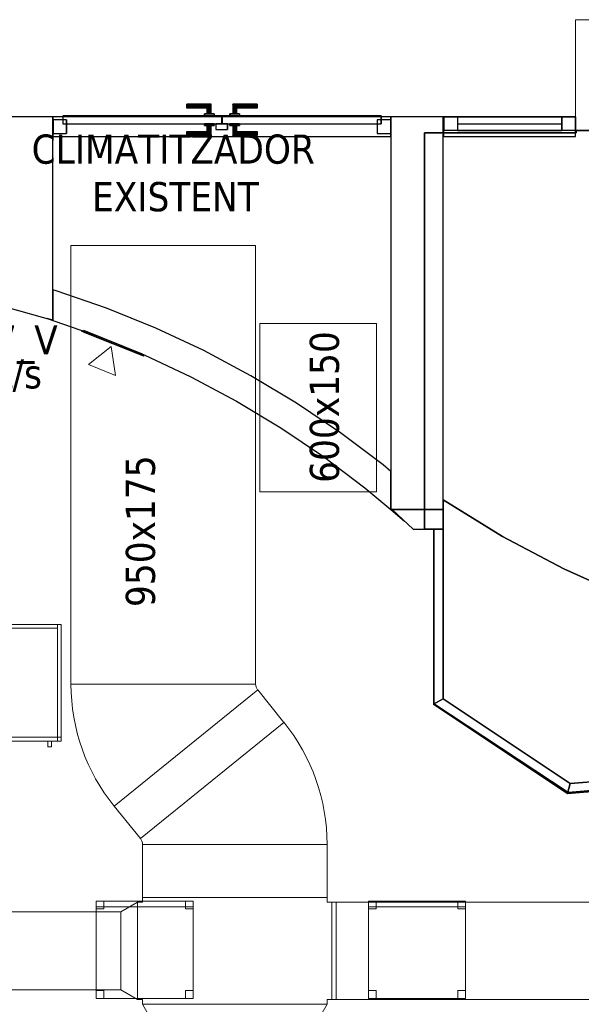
# Model space of a CAD drawing. Header units: metres. Extents: x 397.7 to 427.5, y 12.6 to 28.4.
# Tile 23 of 124: x 407.6 to 410.5, y 19.7 to 24.7. Entities that reach past the tile are written whole.
import ezdxf

# ---------------------------------------------------------------- set-up
doc = ezdxf.new("R2010")
doc.units = ezdxf.units.M
doc.layers.add('01_CARPINTERIA', color=5, linetype='Continuous', lineweight=25, true_color=0x0000ff)
doc.layers.add('01_SUELOS', color=7, linetype='Continuous', lineweight=25, true_color=0x007f00)
for name, color, linetype, lineweight in [('02_MOBILIARIO', 7, 'Continuous', 18), ('A-COLS-____-MCUT', 7, 'Continuous', 18), ('A-COLS-____-OTLN', 7, 'Continuous', 18), ('A-DETL-____-MBND', 7, 'Continuous', 18), ('A-GENM-____-OTLN', 7, 'Continuous', 18), ('A-WALL-____-MCUT', 7, 'Continuous', 25), ('A-WALL-____-OTLN', 7, 'Continuous', 25), ('G-____-____-TEXT', 7, 'Continuous', 30), ('M-HVAC-CDFF-IDEN', 7, 'Continuous', 30), ('M-HVAC-DUCT-IDEN', 7, 'Continuous', 30), ('M-HVAC-DUCT-OTLN', 7, 'Continuous', 18)]:
    doc.layers.add(name, color=color, linetype=linetype, lineweight=lineweight)
doc.styles.add('Tahoma_2', font='tahoma.ttf', dxfattribs={"height": 0.15})

# ---------------------------------------------------------------- blocks, each defined once
blk = doc.blocks.new('Family - Armai 60x60x60_P5-151257-08_CLI_AIRE_P5')
at = {"layer": 'A-DETL-____-MBND', "color": 253, "true_color": 0xaaaaaa}
for p, q in [((0, 0.03), (0, 0.63)), ((0, 0.63), (0, 0.03)), ((0, 0.63), (0.6, 0.63)), ((0.6, 0.63), (0, 0.63)), ((0, 0.03), (0, 0.63)), ((0, 0.63), (0, 0.03)), ((0, 0.63), (0.6, 0.63)), ((0.6, 0.63), (0, 0.63)), ((0, 0.03), (0, 0.63)), ((0, 0.63), (0.02, 0.63)), ((0, 0.63), (0.02, 0.63)), ((0, 0.63), (0, 0.03)), ((0.02, 0.63), (0.02, 0.03)), ((0.02, 0.03), (0.02, 0.63)), ((0.02, 0.61), (0.02, 0.63)), ((0.02, 0.63), (0.02, 0.61)), ((0.02, 0.63), (0.58, 0.63)), ((0.58, 0.63), (0.02, 0.63)), ((0.58, 0.61), (0.02, 0.61)), ((0.02, 0.61), (0.58, 0.61)), ((0.58, 0.03), (0.58, 0.63)), ((0.58, 0.63), (0.6, 0.63)), ((0.58, 0.63), (0.6, 0.63)), ((0.58, 0.63), (0.58, 0.03)), ((0.58, 0.63), (0.58, 0.61)), ((0.58, 0.63), (0.58, 0.61)), ((0.6, 0.63), (0.6, 0.03)), ((0.6, 0.03), (0.6, 0.63)), ((0.6, 0.63), (0.6, 0.03)), ((0.6, 0.03), (0.6, 0.63)), ((0.6, 0.63), (0.6, 0.03)), ((0.6, 0.03), (0.6, 0.63)), ((0.6, 0.03), (0, 0.03)), ((0, 0.03), (0.6, 0.03)), ((0.6, 0.03), (0, 0.03)), ((0, 0.03), (0.6, 0.03)), ((0.02, 0.03), (0, 0.03)), ((0, 0.03), (0.02, 0.03)), ((0.02, 0.03), (0.02, 0.05)), ((0.02, 0.05), (0.02, 0.03)), ((0.02, 0.05), (0.58, 0.05)), ((0.58, 0.05), (0.02, 0.05)), ((0.58, 0.03), (0.02, 0.03)), ((0.02, 0.03), (0.58, 0.03)), ((0.53, 0), (0.53, 0.03)), ((0.53, 0.03), (0.53, 0)), ((0.53, 0.03), (0.55, 0.03)), ((0.55, 0.03), (0.53, 0.03)), ((0.55, 0), (0.53, 0)), ((0.53, 0), (0.55, 0)), ((0.55, 0.03), (0.55, 0)), ((0.55, 0.03), (0.55, 0)), ((0.58, 0.05), (0.58, 0.03)), ((0.58, 0.05), (0.58, 0.03)), ((0.58, 0.03), (0.58, 0.05)), ((0.58, 0.05), (0.6, 0.05)), ((0.58, 0.03), (0.58, 0.05)), ((0.6, 0.05), (0.58, 0.05)), ((0.6, 0.03), (0.58, 0.03)), ((0.58, 0.03), (0.6, 0.03)), ((0.6, 0.03), (0.58, 0.03)), ((0.58, 0.03), (0.6, 0.03)), ((0.6, 0.05), (0.6, 0.03)), ((0.6, 0.03), (0.6, 0.05))]:
    blk.add_line(p, q, dxfattribs=at)
blk = doc.blocks.new('Family - Mampara P5-151307-08_CLI_AIRE_P5')
at = {"layer": 'A-WALL-____-MCUT', "color": 253, "true_color": 0xaaaaaa}
for p, q in [((0.0175, 0.05), (0, 0)), ((0, 0), (0.82, 0)), ((0.8211, 0.05), (0.0175, 0.05)), ((0.82, 0), (0.8211, 0.0002)), ((0.8211, 0.0002), (0.8211, 0.05))]:
    blk.add_line(p, q, dxfattribs=at)
at = {"layer": 'A-WALL-____-OTLN', "color": 253, "true_color": 0xaaaaaa}
for p, q in [((0.0175, 0.05), (0, 0)), ((0, 0), (0.82, 0)), ((0.8211, 0.05), (0.0175, 0.05)), ((0.82, 0), (0.8211, 0.0002)), ((0.8211, 0.0002), (0.8211, 0.05))]:
    blk.add_line(p, q, dxfattribs=at)
at = {"layer": 'A-WALL-____-OTLN', "color": 253, "lineweight": 18, "true_color": 0xaaaaaa}
blk.add_line((0, 0), (0.82, 0), dxfattribs=at)
blk = doc.blocks.new('Family - Evans P5-151321-08_CLI_AIRE_P5')
at = {"layer": 'A-WALL-____-MCUT', "color": 253, "true_color": 0xaaaaaa}
for p, q in [((1.5748, 4.9869), (1.5573, 4.9919)), ((1.5573, 4.9919), (1.5573, 4.8358)), ((1.8336, 4.8976), (1.5748, 4.9869)), ((2.0874, 4.7949), (1.8336, 4.8976)), ((1.5573, 4.8358), (1.5296, 4.8438)), ((1.5296, 4.8438), (1.781, 4.7571)), ((2.3355, 4.6791), (2.0874, 4.7949)), ((1.781, 4.7571), (2.0275, 4.6574)), ((2.5772, 4.5505), (2.3355, 4.6791)), ((2.0275, 4.6574), (2.2685, 4.5449)), ((2.2685, 4.5449), (2.5032, 4.4199)), ((2.8118, 4.4094), (2.5772, 4.5505)), ((2.5032, 4.4199), (2.7311, 4.2828)), ((3.0387, 4.2562), (2.8118, 4.4094)), ((2.7311, 4.2828), (2.9515, 4.134)), ((3.2573, 4.0913), (3.0387, 4.2562)), ((2.9515, 4.134), (3.1638, 3.9739)), ((3.2973, 4.0577), (3.2573, 4.0913)), ((3.2973, 3.8618), (3.2973, 4.0577)), ((3.1638, 3.9739), (3.2973, 3.8618)), ((3.2978, 3.8614), (3.3675, 3.8029)), ((3.3047, 3.8614), (3.2978, 3.8614)), ((3.3675, 3.8029), (3.3047, 3.8614))]:
    blk.add_line(p, q, dxfattribs=at)
at = {"layer": 'A-WALL-____-OTLN', "color": 253, "true_color": 0xaaaaaa}
for p, q in [((1.5573, 4.9919), (1.5573, 4.8358)), ((1.5748, 4.9869), (1.5573, 4.9919)), ((1.8336, 4.8976), (1.5748, 4.9869)), ((2.0874, 4.7949), (1.8336, 4.8976)), ((1.5296, 4.8438), (1.781, 4.7571)), ((1.5573, 4.8358), (1.5296, 4.8438)), ((2.3355, 4.6791), (2.0874, 4.7949)), ((1.781, 4.7571), (2.0275, 4.6574)), ((2.5772, 4.5505), (2.3355, 4.6791)), ((2.0275, 4.6574), (2.2685, 4.5449)), ((2.2685, 4.5449), (2.5032, 4.4199)), ((2.8118, 4.4094), (2.5772, 4.5505)), ((2.5032, 4.4199), (2.7311, 4.2828)), ((3.0387, 4.2562), (2.8118, 4.4094)), ((2.7311, 4.2828), (2.9515, 4.134)), ((3.2573, 4.0913), (3.0387, 4.2562)), ((2.9515, 4.134), (3.1638, 3.9739)), ((3.2973, 4.0577), (3.2573, 4.0913)), ((3.2973, 3.8618), (3.2973, 4.0577)), ((3.1638, 3.9739), (3.2973, 3.8618)), ((3.2978, 3.8614), (3.3675, 3.8029)), ((3.3047, 3.8614), (3.2978, 3.8614)), ((3.3675, 3.8029), (3.3047, 3.8614))]:
    blk.add_line(p, q, dxfattribs=at)
blk = doc.blocks.new('Family - Evans P5-151358-08_CLI_AIRE_P5')
at = {"layer": 'A-WALL-____-MCUT', "color": 253, "true_color": 0xaaaaaa}
for p, q in [((0.0661, 0.23), (0, 0)), ((1.0454, 0.23), (0.0661, 0.23)), ((1.0454, 0), (1.0454, 0.23)), ((0, 0), (1.0454, 0))]:
    blk.add_line(p, q, dxfattribs=at)
at = {"layer": 'A-WALL-____-OTLN', "color": 253, "true_color": 0xaaaaaa}
for p, q in [((0.0661, 0.23), (0, 0)), ((1.0454, 0.23), (0.0661, 0.23)), ((1.0454, 0), (1.0454, 0.23)), ((0, 0), (1.0454, 0))]:
    blk.add_line(p, q, dxfattribs=at)
at = {"layer": 'A-WALL-____-OTLN', "color": 253, "lineweight": 18, "true_color": 0xaaaaaa}
blk.add_line((0, 0), (1.0454, 0), dxfattribs=at)
blk = doc.blocks.new('Family - Cadira d_Oficina_P5-151438-08_CLI_AIRE_P5')
at = {"layer": 'A-DETL-____-MBND', "color": 253, "true_color": 0xaaaaaa}
for p, q in [((0, 0), (0, 0.5)), ((0, 0.5), (0.5, 0.5)), ((0.5, 0.5), (0, 0.5)), ((0, 0.5), (0, 0)), ((0, 0.47), (0, 0.5)), ((0, 0.5), (0.5, 0.5)), ((0, 0.5), (0, 0.47)), ((0.5, 0.5), (0, 0.5)), ((0, 0.46), (0, 0.5)), ((0, 0.5), (0.04, 0.5)), ((0, 0.5), (0, 0.46)), ((0.04, 0.5), (0, 0.5)), ((0.5, 0.47), (0, 0.47)), ((0, 0.47), (0.5, 0.47)), ((0.04, 0.46), (0, 0.46)), ((0, 0.46), (0.04, 0.46)), ((0.04, 0.5), (0.04, 0.46)), ((0.04, 0.46), (0.04, 0.5)), ((0.46, 0.46), (0.46, 0.5)), ((0.46, 0.5), (0.5, 0.5)), ((0.46, 0.5), (0.46, 0.46)), ((0.5, 0.5), (0.46, 0.5)), ((0.5, 0.46), (0.46, 0.46)), ((0.46, 0.46), (0.5, 0.46)), ((0.5, 0.5), (0.5, 0)), ((0.5, 0), (0.5, 0.5)), ((0.5, 0.5), (0.5, 0.47)), ((0.5, 0.47), (0.5, 0.5)), ((0.5, 0.5), (0.5, 0.46)), ((0.5, 0.46), (0.5, 0.5)), ((0, 0), (0, 0.04)), ((0, 0.04), (0.04, 0.04)), ((0, 0.04), (0, 0)), ((0.04, 0.04), (0, 0.04)), ((0.5, 0), (0, 0)), ((0.04, 0), (0, 0)), ((0, 0), (0.04, 0)), ((0.04, 0.04), (0.04, 0)), ((0.04, 0), (0.04, 0.04)), ((0.46, 0), (0.46, 0.04)), ((0.46, 0.04), (0.5, 0.04)), ((0.46, 0.04), (0.46, 0)), ((0.5, 0.04), (0.46, 0.04)), ((0.5, 0), (0.46, 0)), ((0.46, 0), (0.5, 0)), ((0.5, 0.04), (0.5, 0)), ((0.5, 0), (0.5, 0.04)), ((0, 0), (0.5, 0))]:
    blk.add_line(p, q, dxfattribs=at)
blk = doc.blocks.new('Family - Mampara P5-151458-08_CLI_AIRE_P5')
at = {"layer": 'A-WALL-____-MCUT', "color": 253, "true_color": 0xaaaaaa}
for p, q in [((0.0267, 0.05), (0, 0)), ((0, 0), (0.8289, 0)), ((0.8114, 0.05), (0.0267, 0.05)), ((0.8289, 0), (0.8114, 0.05))]:
    blk.add_line(p, q, dxfattribs=at)
at = {"layer": 'A-WALL-____-OTLN', "color": 253, "true_color": 0xaaaaaa}
for p, q in [((0.0267, 0.05), (0, 0)), ((0, 0), (0.8289, 0)), ((0.8114, 0.05), (0.0267, 0.05)), ((0.8289, 0), (0.8114, 0.05))]:
    blk.add_line(p, q, dxfattribs=at)
at = {"layer": 'A-WALL-____-OTLN', "color": 253, "lineweight": 18, "true_color": 0xaaaaaa}
blk.add_line((0, 0), (0.8289, 0), dxfattribs=at)
blk = doc.blocks.new('Family - Evans P5-151513-08_CLI_AIRE_P5')
at = {"layer": 'A-WALL-____-MCUT', "color": 253, "true_color": 0xaaaaaa}
for p, q in [((2.0198, 0.27), (0, 0.27)), ((0, 0.27), (0, 0)), ((2.0198, 0), (2.0198, 0.27)), ((0, 0), (2.0198, 0))]:
    blk.add_line(p, q, dxfattribs=at)
at = {"layer": 'A-WALL-____-OTLN', "color": 253, "true_color": 0xaaaaaa}
for p, q in [((2.0198, 0.27), (0, 0.27)), ((0, 0.27), (0, 0)), ((2.0198, 0), (2.0198, 0.27)), ((0, 0), (2.0198, 0))]:
    blk.add_line(p, q, dxfattribs=at)
at = {"layer": 'A-WALL-____-OTLN', "color": 253, "lineweight": 18, "true_color": 0xaaaaaa}
blk.add_line((0, 0), (2.0198, 0), dxfattribs=at)
blk = doc.blocks.new('Family - Armai 60x60x60_P5-151561-08_CLI_AIRE_P5')
at = {"layer": 'A-DETL-____-MBND', "color": 253, "true_color": 0xaaaaaa}
for p, q in [((0, 0.03), (0, 0.63)), ((0, 0.63), (0, 0.03)), ((0, 0.63), (0.6, 0.63)), ((0.6, 0.63), (0, 0.63)), ((0, 0.03), (0, 0.63)), ((0, 0.63), (0, 0.03)), ((0, 0.63), (0.6, 0.63)), ((0.6, 0.63), (0, 0.63)), ((0, 0.03), (0, 0.63)), ((0, 0.63), (0.02, 0.63)), ((0, 0.63), (0.02, 0.63)), ((0, 0.63), (0, 0.03)), ((0.02, 0.61), (0.02, 0.63)), ((0.02, 0.63), (0.02, 0.61)), ((0.02, 0.63), (0.58, 0.63)), ((0.58, 0.63), (0.02, 0.63)), ((0.02, 0.63), (0.02, 0.03)), ((0.02, 0.03), (0.02, 0.63)), ((0.58, 0.61), (0.02, 0.61)), ((0.02, 0.61), (0.58, 0.61)), ((0.58, 0.63), (0.58, 0.61)), ((0.58, 0.63), (0.58, 0.61)), ((0.58, 0.03), (0.58, 0.63)), ((0.58, 0.63), (0.6, 0.63)), ((0.58, 0.63), (0.6, 0.63)), ((0.58, 0.63), (0.58, 0.03)), ((0.6, 0.63), (0.6, 0.03)), ((0.6, 0.03), (0.6, 0.63)), ((0.6, 0.63), (0.6, 0.03)), ((0.6, 0.03), (0.6, 0.63)), ((0.6, 0.63), (0.6, 0.03)), ((0.6, 0.03), (0.6, 0.63)), ((0.6, 0.03), (0, 0.03)), ((0, 0.03), (0.6, 0.03)), ((0.6, 0.03), (0, 0.03)), ((0, 0.03), (0.6, 0.03)), ((0.02, 0.03), (0, 0.03)), ((0, 0.03), (0.02, 0.03)), ((0.02, 0.03), (0.02, 0.05)), ((0.02, 0.05), (0.02, 0.03)), ((0.02, 0.05), (0.58, 0.05)), ((0.58, 0.05), (0.02, 0.05)), ((0.58, 0.03), (0.02, 0.03)), ((0.02, 0.03), (0.58, 0.03)), ((0.53, 0), (0.53, 0.03)), ((0.53, 0.03), (0.53, 0)), ((0.53, 0.03), (0.55, 0.03)), ((0.55, 0.03), (0.53, 0.03)), ((0.55, 0), (0.53, 0)), ((0.53, 0), (0.55, 0)), ((0.55, 0.03), (0.55, 0)), ((0.55, 0.03), (0.55, 0)), ((0.58, 0.05), (0.58, 0.03)), ((0.58, 0.05), (0.58, 0.03)), ((0.58, 0.03), (0.58, 0.05)), ((0.58, 0.05), (0.6, 0.05)), ((0.58, 0.03), (0.58, 0.05)), ((0.6, 0.05), (0.58, 0.05)), ((0.6, 0.03), (0.58, 0.03)), ((0.58, 0.03), (0.6, 0.03)), ((0.6, 0.03), (0.58, 0.03)), ((0.58, 0.03), (0.6, 0.03)), ((0.6, 0.05), (0.6, 0.03)), ((0.6, 0.03), (0.6, 0.05))]:
    blk.add_line(p, q, dxfattribs=at)
blk = doc.blocks.new('Family - Mampara P5-151577-08_CLI_AIRE_P5')
at = {"layer": 'A-WALL-____-MCUT', "color": 253, "true_color": 0xaaaaaa}
for p, q in [((-0.1071, 0.1), (0, 0)), ((0.1554, 0.1), (-0.1071, 0.1)), ((0.1554, 0), (0.1554, 0.1)), ((0, 0), (0.1554, 0))]:
    blk.add_line(p, q, dxfattribs=at)
at = {"layer": 'A-WALL-____-OTLN', "color": 253, "true_color": 0xaaaaaa}
for p, q in [((-0.1071, 0.1), (0, 0)), ((0.1554, 0.1), (-0.1071, 0.1)), ((0.1554, 0), (0.1554, 0.1)), ((0, 0), (0.1554, 0))]:
    blk.add_line(p, q, dxfattribs=at)
at = {"layer": 'A-WALL-____-OTLN', "color": 253, "lineweight": 18, "true_color": 0xaaaaaa}
blk.add_line((0, 0), (0.1554, 0), dxfattribs=at)
blk = doc.blocks.new('Family - Paviment P5-151582-08_CLI_AIRE_P5')
at = {"layer": '01_SUELOS', "color": 9, "true_color": 0xaad4aa}
for p, q in [((0, 1.4587), (0, 0.4356)), ((0, 0.4356), (0, 1.4587)), ((0.3038, 1.2706), (0, 1.4587)), ((0, 1.4587), (0.3038, 1.2706)), ((0.6198, 1.1037), (0.3038, 1.2706)), ((0.3038, 1.2706), (0.6198, 1.1037)), ((0.9464, 0.9587), (0.6198, 1.1037)), ((0.6198, 1.1037), (0.9464, 0.9587)), ((0, 0.4356), (0.6526, 0)), ((0.6526, 0), (0, 0.4356)), ((0.6526, 0), (1.4467, 0.068)), ((1.4467, 0.068), (0.6526, 0))]:
    blk.add_line(p, q, dxfattribs=at)
blk = doc.blocks.new('Family - LONDR55-XX_ZZ-ARQ-CAA-M3D-Londres55-151625-08_CLI_AIRE_P5')
at = {"layer": '01_CARPINTERIA', "color": 161, "true_color": 0xaaaaff}
for p, q in [((0.6886, 0.1487), (0.6886, 0.15)), ((0.6886, 0.15), (0.6886, 0.1487)), ((0.8136, 0.15), (0.6886, 0.15)), ((0.6886, 0.145), (0.6886, 0.1487)), ((0.6886, 0.1487), (0.6886, 0.145)), ((0.8123, 0.1487), (0.6886, 0.1487)), ((0.8123, 0.1487), (0.6886, 0.1487)), ((0.6886, 0.14), (0.6886, 0.145)), ((0.6886, 0.145), (0.6886, 0.14)), ((0.8086, 0.145), (0.6886, 0.145)), ((0.8086, 0.145), (0.6886, 0.145)), ((0.6886, 0.135), (0.6886, 0.14)), ((0.6886, 0.14), (0.6886, 0.135)), ((0.6886, 0.14), (0.8036, 0.14)), ((0.8036, 0.14), (0.6886, 0.14)), ((0.6886, 0.135), (0.6886, 0.1313)), ((0.6886, 0.1313), (0.6886, 0.135)), ((0.7986, 0.135), (0.6886, 0.135)), ((0.7986, 0.135), (0.6886, 0.135)), ((0.6886, 0.1313), (0.6886, 0.13)), ((0.6886, 0.13), (0.6886, 0.1313)), ((0.795, 0.1313), (0.6886, 0.1313)), ((0.795, 0.1313), (0.6886, 0.1313)), ((0.7936, 0.13), (0.6886, 0.13)), ((0.7936, 0.13), (0.795, 0.1313)), ((0.795, 0.1313), (0.7936, 0.13)), ((0.7936, 0.1), (0.7936, 0.13)), ((0.795, 0.1313), (0.7986, 0.135)), ((0.7986, 0.135), (0.795, 0.1313)), ((0.795, 0.1), (0.795, 0.1313)), ((0.795, 0.1), (0.795, 0.1313)), ((0.7986, 0.135), (0.8036, 0.14)), ((0.8036, 0.14), (0.7986, 0.135)), ((0.7986, 0.1), (0.7986, 0.135)), ((0.7986, 0.1), (0.7986, 0.135)), ((0.8086, 0.145), (0.8036, 0.14)), ((0.8036, 0.14), (0.8086, 0.145)), ((0.8036, 0.14), (0.8036, 0.1)), ((0.8036, 0.1), (0.8036, 0.14)), ((0.8123, 0.1487), (0.8086, 0.145)), ((0.8086, 0.145), (0.8123, 0.1487)), ((0.8086, 0.1), (0.8086, 0.145)), ((0.8086, 0.1), (0.8086, 0.145)), ((0.8136, 0.15), (0.8123, 0.1487)), ((0.8123, 0.1487), (0.8136, 0.15)), ((0.8123, 0.1), (0.8123, 0.1487)), ((0.8123, 0.1), (0.8123, 0.1487)), ((0.8136, 0.1), (0.8136, 0.15)), ((0.926, 0.1487), (0.9246, 0.15)), ((0.9246, 0.15), (0.9246, 0.1)), ((0.9246, 0.15), (0.926, 0.1487)), ((1.0496, 0.15), (0.9246, 0.15)), ((0.9296, 0.145), (0.926, 0.1487)), ((0.926, 0.1487), (0.926, 0.1)), ((0.926, 0.1487), (0.926, 0.1)), ((0.926, 0.1487), (0.9296, 0.145)), ((1.0496, 0.1487), (0.926, 0.1487)), ((1.0496, 0.1487), (0.926, 0.1487)), ((0.9346, 0.14), (0.9296, 0.145)), ((0.9296, 0.145), (0.9296, 0.1)), ((0.9296, 0.145), (0.9296, 0.1)), ((0.9296, 0.145), (0.9346, 0.14)), ((1.0496, 0.145), (0.9296, 0.145)), ((1.0496, 0.145), (0.9296, 0.145)), ((0.9346, 0.1), (0.9346, 0.14)), ((0.9346, 0.14), (0.9346, 0.1)), ((0.9346, 0.14), (0.9396, 0.135)), ((0.9396, 0.135), (0.9346, 0.14)), ((0.9346, 0.14), (1.0496, 0.14)), ((1.0496, 0.14), (0.9346, 0.14)), ((0.9396, 0.135), (0.9396, 0.1)), ((0.9396, 0.135), (0.9433, 0.1313)), ((0.9433, 0.1313), (0.9396, 0.135)), ((0.9396, 0.135), (0.9396, 0.1)), ((1.0496, 0.135), (0.9396, 0.135)), ((1.0496, 0.135), (0.9396, 0.135)), ((0.9433, 0.1313), (0.9433, 0.1)), ((0.9433, 0.1313), (0.9446, 0.13)), ((0.9446, 0.13), (0.9433, 0.1313)), ((0.9433, 0.1313), (0.9433, 0.1)), ((1.0496, 0.1313), (0.9433, 0.1313)), ((1.0496, 0.1313), (0.9433, 0.1313)), ((0.9446, 0.13), (0.9446, 0.1)), ((1.0496, 0.13), (0.9446, 0.13)), ((1.0496, 0.1487), (1.0496, 0.15)), ((1.0496, 0.15), (1.0496, 0.1487)), ((1.0496, 0.145), (1.0496, 0.1487)), ((1.0496, 0.1487), (1.0496, 0.145)), ((1.0496, 0.145), (1.0496, 0.14)), ((1.0496, 0.14), (1.0496, 0.145)), ((1.0496, 0.14), (1.0496, 0.135)), ((1.0496, 0.135), (1.0496, 0.14)), ((1.0496, 0.135), (1.0496, 0.1313)), ((1.0496, 0.1313), (1.0496, 0.135)), ((1.0496, 0.1313), (1.0496, 0.13)), ((1.0496, 0.13), (1.0496, 0.1313)), ((0.07, 0.07), (0, 0.07)), ((0, 0.07), (0, 0)), ((0.07, 0.07), (0, 0.07)), ((0, 0.07), (0, 0)), ((0.8686, 0.09), (0.05, 0.09)), ((0.05, 0.09), (0.05, 0.05)), ((0.8686, 0.09), (0.05, 0.09)), ((0.05, 0.09), (0.05, 0.05)), ((0.07, 0), (0.07, 0.07)), ((0.07, 0.07), (0.07, 0)), ((0.8286, 0.1), (0.7786, 0.1)), ((0.7786, 0.1), (0.8286, 0.1)), ((0.7786, 0.1), (0.7786, 0.09)), ((0.7786, 0.09), (0.7786, 0.1)), ((0.8286, 0.09), (0.7786, 0.09)), ((0.7786, 0.09), (0.8286, 0.09)), ((0.795, 0.1), (0.7936, 0.1)), ((0.7936, 0.1), (0.795, 0.1)), ((0.7986, 0.1), (0.795, 0.1)), ((0.795, 0.1), (0.7986, 0.1)), ((0.8036, 0.1), (0.7986, 0.1)), ((0.7986, 0.1), (0.8036, 0.1)), ((0.8086, 0.1), (0.8036, 0.1)), ((0.8036, 0.1), (0.8086, 0.1)), ((0.8086, 0.1), (0.8123, 0.1)), ((0.8123, 0.1), (0.8086, 0.1)), ((0.8123, 0.1), (0.8136, 0.1)), ((0.8136, 0.1), (0.8123, 0.1)), ((0.8286, 0.1), (0.8286, 0.09)), ((0.8286, 0.1), (0.8286, 0.09)), ((0.8686, 0.05), (0.8686, 0.09)), ((0.8686, 0.09), (0.8686, 0.05)), ((1.6883, 0.09), (0.8696, 0.09)), ((0.8696, 0.09), (0.8696, 0.05)), ((1.6883, 0.09), (0.8696, 0.09)), ((0.8696, 0.09), (0.8696, 0.05)), ((0.9596, 0.1), (0.9096, 0.1)), ((0.9096, 0.1), (0.9596, 0.1)), ((0.9096, 0.1), (0.9096, 0.09)), ((0.9096, 0.09), (0.9096, 0.1)), ((0.9596, 0.09), (0.9096, 0.09)), ((0.9096, 0.09), (0.9596, 0.09)), ((0.926, 0.1), (0.9246, 0.1)), ((0.9246, 0.1), (0.926, 0.1)), ((0.9296, 0.1), (0.926, 0.1)), ((0.926, 0.1), (0.9296, 0.1)), ((0.9346, 0.1), (0.9296, 0.1)), ((0.9296, 0.1), (0.9346, 0.1)), ((0.9396, 0.1), (0.9346, 0.1)), ((0.9346, 0.1), (0.9396, 0.1)), ((0.9396, 0.1), (0.9433, 0.1)), ((0.9433, 0.1), (0.9396, 0.1)), ((0.9433, 0.1), (0.9446, 0.1)), ((0.9446, 0.1), (0.9433, 0.1)), ((0.9596, 0.1), (0.9596, 0.09)), ((0.9596, 0.1), (0.9596, 0.09)), ((1.7383, 0.07), (1.6683, 0.07)), ((1.6683, 0.07), (1.6683, 0)), ((1.7383, 0.07), (1.6683, 0.07)), ((1.6683, 0.07), (1.6683, 0)), ((1.6883, 0.05), (1.6883, 0.09)), ((1.6883, 0.09), (1.6883, 0.05)), ((1.7383, 0), (1.7383, 0.07)), ((1.7383, 0.07), (1.7383, 0)), ((0, 0), (0.07, 0)), ((0, 0), (0.07, 0)), ((0.05, 0.05), (0.8686, 0.05)), ((0.05, 0.05), (0.8686, 0.05)), ((0.6886, 0.0087), (0.6886, 0.01)), ((0.6886, 0.01), (0.6886, 0.0087)), ((0.6886, 0.01), (0.7936, 0.01)), ((0.6886, 0.005), (0.6886, 0.0087)), ((0.6886, 0.0087), (0.6886, 0.005)), ((0.6886, 0.0087), (0.795, 0.0087)), ((0.6886, 0.0087), (0.795, 0.0087)), ((0.6886, 0), (0.6886, 0.005)), ((0.6886, 0.005), (0.6886, 0)), ((0.6886, 0.005), (0.7986, 0.005)), ((0.6886, 0.005), (0.7986, 0.005)), ((0.6886, -0.005), (0.6886, 0)), ((0.8036, 0), (0.6886, 0)), ((0.6886, 0), (0.8036, 0)), ((0.7786, 0.05), (0.8286, 0.05)), ((0.8286, 0.05), (0.7786, 0.05)), ((0.7786, 0.05), (0.7786, 0.04)), ((0.7786, 0.04), (0.7786, 0.05)), ((0.7786, 0.04), (0.8286, 0.04)), ((0.8286, 0.04), (0.7786, 0.04)), ((0.795, 0.04), (0.7936, 0.04)), ((0.7936, 0.04), (0.795, 0.04)), ((0.7936, 0.01), (0.7936, 0.04)), ((0.795, 0.0087), (0.7936, 0.01)), ((0.7936, 0.01), (0.795, 0.0087)), ((0.7986, 0.04), (0.795, 0.04)), ((0.795, 0.04), (0.7986, 0.04)), ((0.795, 0.0087), (0.795, 0.04)), ((0.795, 0.0087), (0.795, 0.04)), ((0.7986, 0.005), (0.795, 0.0087)), ((0.795, 0.0087), (0.7986, 0.005)), ((0.7986, 0.04), (0.8036, 0.04)), ((0.8036, 0.04), (0.7986, 0.04)), ((0.7986, 0.005), (0.7986, 0.04)), ((0.7986, 0.005), (0.7986, 0.04)), ((0.8036, 0), (0.7986, 0.005)), ((0.7986, 0.005), (0.8036, 0)), ((0.8036, 0.04), (0.8086, 0.04)), ((0.8086, 0.04), (0.8036, 0.04)), ((0.8036, 0.04), (0.8036, 0)), ((0.8036, 0), (0.8036, 0.04)), ((0.8086, 0.04), (0.8123, 0.04)), ((0.8123, 0.04), (0.8086, 0.04)), ((0.8086, -0.005), (0.8086, 0.04)), ((0.8086, -0.005), (0.8086, 0.04)), ((0.8123, 0.04), (0.8136, 0.04)), ((0.8136, 0.04), (0.8123, 0.04)), ((0.8123, -0.0087), (0.8123, 0.04)), ((0.8123, -0.0087), (0.8123, 0.04)), ((0.8136, -0.01), (0.8136, 0.04)), ((0.8286, 0.05), (0.8286, 0.04)), ((0.8286, 0.05), (0.8286, 0.04)), ((0.8986, 0.05), (0.8386, 0.05)), ((0.8386, 0.05), (0.8386, 0.02)), ((0.8986, 0.05), (0.8386, 0.05)), ((0.8386, 0.05), (0.8386, 0.02)), ((0.8386, 0.02), (0.8986, 0.02)), ((0.8386, 0.02), (0.8986, 0.02)), ((0.8696, 0.05), (1.6883, 0.05)), ((0.8696, 0.05), (1.6883, 0.05)), ((0.8986, 0.02), (0.8986, 0.05)), ((0.8986, 0.05), (0.8986, 0.02)), ((0.9096, 0.05), (0.9596, 0.05)), ((0.9596, 0.05), (0.9096, 0.05)), ((0.9096, 0.05), (0.9096, 0.04)), ((0.9096, 0.04), (0.9096, 0.05)), ((0.9096, 0.04), (0.9596, 0.04)), ((0.9596, 0.04), (0.9096, 0.04)), ((0.926, 0.04), (0.9246, 0.04)), ((0.9246, 0.04), (0.926, 0.04)), ((0.9246, 0.04), (0.9246, -0.01)), ((0.9296, 0.04), (0.926, 0.04)), ((0.926, 0.04), (0.9296, 0.04)), ((0.926, 0.04), (0.926, -0.0087)), ((0.926, 0.04), (0.926, -0.0087)), ((0.9296, 0.04), (0.9346, 0.04)), ((0.9346, 0.04), (0.9296, 0.04)), ((0.9296, 0.04), (0.9296, -0.005)), ((0.9296, 0.04), (0.9296, -0.005)), ((0.9346, 0.04), (0.9396, 0.04)), ((0.9396, 0.04), (0.9346, 0.04)), ((0.9346, 0), (0.9346, 0.04)), ((0.9346, 0.04), (0.9346, 0)), ((0.9396, 0.005), (0.9346, 0)), ((0.9346, 0), (0.9396, 0.005)), ((1.0496, 0), (0.9346, 0)), ((0.9346, 0), (1.0496, 0)), ((0.9396, 0.04), (0.9433, 0.04)), ((0.9433, 0.04), (0.9396, 0.04)), ((0.9396, 0.04), (0.9396, 0.005)), ((0.9396, 0.04), (0.9396, 0.005)), ((0.9433, 0.0087), (0.9396, 0.005)), ((0.9396, 0.005), (0.9433, 0.0087)), ((0.9396, 0.005), (1.0496, 0.005)), ((0.9396, 0.005), (1.0496, 0.005)), ((0.9433, 0.04), (0.9446, 0.04)), ((0.9446, 0.04), (0.9433, 0.04)), ((0.9433, 0.04), (0.9433, 0.0087)), ((0.9433, 0.04), (0.9433, 0.0087)), ((0.9446, 0.01), (0.9433, 0.0087)), ((0.9433, 0.0087), (0.9446, 0.01)), ((0.9433, 0.0087), (1.0496, 0.0087)), ((0.9433, 0.0087), (1.0496, 0.0087)), ((0.9446, 0.04), (0.9446, 0.01)), ((0.9446, 0.01), (1.0496, 0.01)), ((0.9596, 0.05), (0.9596, 0.04)), ((0.9596, 0.05), (0.9596, 0.04)), ((1.0496, 0.0087), (1.0496, 0.01)), ((1.0496, 0.01), (1.0496, 0.0087)), ((1.0496, 0.005), (1.0496, 0.0087)), ((1.0496, 0.0087), (1.0496, 0.005)), ((1.0496, 0.005), (1.0496, 0)), ((1.0496, 0), (1.0496, 0.005)), ((1.0496, 0), (1.0496, -0.005)), ((1.0496, -0.005), (1.0496, 0)), ((1.6683, 0), (1.7383, 0)), ((1.6683, 0), (1.7383, 0)), ((0.6886, 0), (0.6886, -0.005)), ((0.6886, -0.005), (0.6886, -0.0087)), ((0.6886, -0.0087), (0.6886, -0.005)), ((0.6886, -0.005), (0.8086, -0.005)), ((0.6886, -0.005), (0.8086, -0.005)), ((0.6886, -0.0087), (0.6886, -0.01)), ((0.6886, -0.01), (0.6886, -0.0087)), ((0.6886, -0.0087), (0.8123, -0.0087)), ((0.6886, -0.0087), (0.8123, -0.0087)), ((0.6886, -0.01), (0.8136, -0.01)), ((0.8036, 0), (0.8086, -0.005)), ((0.8086, -0.005), (0.8036, 0)), ((0.8086, -0.005), (0.8123, -0.0087)), ((0.8123, -0.0087), (0.8086, -0.005)), ((0.8123, -0.0087), (0.8136, -0.01)), ((0.8136, -0.01), (0.8123, -0.0087)), ((0.9246, -0.01), (0.926, -0.0087)), ((0.926, -0.0087), (0.9246, -0.01)), ((0.9246, -0.01), (1.0496, -0.01)), ((0.926, -0.0087), (0.9296, -0.005)), ((0.9296, -0.005), (0.926, -0.0087)), ((0.926, -0.0087), (1.0496, -0.0087)), ((0.926, -0.0087), (1.0496, -0.0087)), ((0.9296, -0.005), (0.9346, 0)), ((0.9346, 0), (0.9296, -0.005)), ((0.9296, -0.005), (1.0496, -0.005)), ((0.9296, -0.005), (1.0496, -0.005)), ((1.0496, -0.005), (1.0496, -0.0087)), ((1.0496, -0.0087), (1.0496, -0.005)), ((1.0496, -0.0087), (1.0496, -0.01)), ((1.0496, -0.01), (1.0496, -0.0087))]:
    blk.add_line(p, q, dxfattribs=at)
blk = doc.blocks.new('Family - Porta P5-151626-08_CLI_AIRE_P5')
blk.add_blockref('Family - LONDR55-XX_ZZ-ARQ-CAA-M3D-Londres55-151625-08_CLI_AIRE_P5', (0, 0))
blk = doc.blocks.new('Family - Paviment P5-151720-08_CLI_AIRE_P5')
at = {"layer": '01_SUELOS', "color": 9, "true_color": 0xaad4aa}
for p, q in [((12.1358, 11.0488), (17.1944, 11.0519)), ((17.1944, 11.0519), (12.1358, 11.0488)), ((12.1358, 11.0369), (12.1358, 11.0488)), ((12.1358, 11.0488), (12.1358, 11.0369)), ((11.3542, 11.0369), (12.1358, 11.0369)), ((12.1358, 11.0369), (11.3542, 11.0369)), ((11.3542, 8.999), (11.3542, 11.0369)), ((11.3542, 11.0369), (11.3542, 8.999)), ((11.4034, 8.999), (11.3542, 8.999)), ((11.3542, 8.999), (11.4034, 8.999)), ((11.4034, 8.1011), (11.4034, 8.999)), ((11.4034, 8.999), (11.4034, 8.1011)), ((12.0934, 7.6442), (11.4034, 8.1011)), ((11.4034, 8.1011), (12.0934, 7.6442)), ((12.9104, 7.7119), (12.0934, 7.6442)), ((12.0934, 7.6442), (12.9104, 7.7119))]:
    blk.add_line(p, q, dxfattribs=at)
blk = doc.blocks.new('Family - Pilar P5-151762-08_CLI_AIRE_P5')
at = {"layer": 'A-COLS-____-MCUT', "color": 253, "true_color": 0xaaaaaa}
for p, q in [((0.4, 0.57), (0, 0.57)), ((0, 0.57), (0, 0)), ((0.4, 0), (0.4, 0.57)), ((0, 0), (0.4, 0))]:
    blk.add_line(p, q, dxfattribs=at)
at = {"layer": 'A-COLS-____-OTLN', "color": 253, "true_color": 0xaaaaaa}
for p, q in [((0.4, 0.57), (0, 0.57)), ((0, 0.57), (0, 0)), ((0.4, 0), (0.4, 0.57)), ((0, 0), (0.4, 0))]:
    blk.add_line(p, q, dxfattribs=at)
blk = doc.blocks.new('Family - Mampara P5-151767-08_CLI_AIRE_P5')
at = {"layer": 'A-WALL-____-MCUT', "color": 253, "true_color": 0xaaaaaa}
for p, q in [((-0.0267, 0.05), (0, 0)), ((0.8733, 0.05), (-0.0267, 0.05)), ((0, 0), (0.8733, 0)), ((0.8733, 0), (0.8733, 0.05))]:
    blk.add_line(p, q, dxfattribs=at)
at = {"layer": 'A-WALL-____-OTLN', "color": 253, "true_color": 0xaaaaaa}
for p, q in [((-0.0267, 0.05), (0, 0)), ((0.8733, 0.05), (-0.0267, 0.05)), ((0, 0), (0.8733, 0)), ((0.8733, 0), (0.8733, 0.05))]:
    blk.add_line(p, q, dxfattribs=at)
at = {"layer": 'A-WALL-____-OTLN', "color": 253, "lineweight": 18, "true_color": 0xaaaaaa}
blk.add_line((0, 0), (0.8737, 0), dxfattribs=at)
blk = doc.blocks.new('Family - Cadira d_Oficina_P5-151811-08_CLI_AIRE_P5')
at = {"layer": 'A-DETL-____-MBND', "color": 253, "true_color": 0xaaaaaa}
for p, q in [((0, 0), (0, 0.5)), ((0, 0.5), (0.5, 0.5)), ((0.5, 0.5), (0, 0.5)), ((0, 0.5), (0, 0)), ((0, 0.46), (0, 0.5)), ((0, 0.5), (0.04, 0.5)), ((0, 0.5), (0, 0.46)), ((0.04, 0.5), (0, 0.5)), ((0, 0.47), (0, 0.5)), ((0, 0.5), (0.5, 0.5)), ((0, 0.5), (0, 0.47)), ((0.5, 0.5), (0, 0.5)), ((0.5, 0.47), (0, 0.47)), ((0, 0.47), (0.5, 0.47)), ((0.04, 0.46), (0, 0.46)), ((0, 0.46), (0.04, 0.46)), ((0.04, 0.5), (0.04, 0.46)), ((0.04, 0.46), (0.04, 0.5)), ((0.46, 0.46), (0.46, 0.5)), ((0.46, 0.5), (0.5, 0.5)), ((0.46, 0.5), (0.46, 0.46)), ((0.5, 0.5), (0.46, 0.5)), ((0.5, 0.46), (0.46, 0.46)), ((0.46, 0.46), (0.5, 0.46)), ((0.5, 0.5), (0.5, 0)), ((0.5, 0), (0.5, 0.5)), ((0.5, 0.5), (0.5, 0.46)), ((0.5, 0.46), (0.5, 0.5)), ((0.5, 0.5), (0.5, 0.47)), ((0.5, 0.47), (0.5, 0.5)), ((0, 0), (0, 0.04)), ((0, 0.04), (0.04, 0.04)), ((0, 0.04), (0, 0)), ((0.04, 0.04), (0, 0.04)), ((0.5, 0), (0, 0)), ((0.04, 0), (0, 0)), ((0, 0), (0.04, 0)), ((0.04, 0.04), (0.04, 0)), ((0.04, 0), (0.04, 0.04)), ((0.46, 0), (0.46, 0.04)), ((0.46, 0.04), (0.5, 0.04)), ((0.46, 0.04), (0.46, 0)), ((0.5, 0.04), (0.46, 0.04)), ((0.5, 0), (0.46, 0)), ((0.46, 0), (0.5, 0)), ((0.5, 0.04), (0.5, 0)), ((0.5, 0), (0.5, 0.04)), ((0, 0), (0.5, 0))]:
    blk.add_line(p, q, dxfattribs=at)
blk = doc.blocks.new('Forma directa - LONDR55-XX_ZZ-ARQ-CAA-M3D-Londres55-151816-08_CLI_AIRE_P5')
at = {"layer": '01_CARPINTERIA', "color": 161, "true_color": 0xaaaaff}
for p, q in [((0.07, 0.07), (0, 0.07)), ((0, 0.07), (0, 0)), ((0.07, 0.07), (0, 0.07)), ((0, 0.07), (0, 0)), ((0.07, 0), (0.07, 0.07)), ((0.07, 0.07), (0.07, 0)), ((0.07, 0.07), (0.607, 0.07)), ((0.607, 0.07), (0.07, 0.07)), ((0.07, 0.07), (0.07, 0)), ((0.07, 0), (0.07, 0.07)), ((0.607, 0.07), (0.607, 0)), ((0.607, 0.07), (0.607, 0)), ((0.677, 0.07), (0.607, 0.07)), ((0.607, 0.07), (0.607, 0)), ((0.677, 0.07), (0.607, 0.07)), ((0.607, 0.07), (0.607, 0)), ((0.677, 0), (0.677, 0.07)), ((0.677, 0.07), (0.677, 0)), ((0, 0), (0.07, 0)), ((0, 0), (0.07, 0)), ((0.607, 0.035), (0.07, 0.035)), ((0.607, 0.035), (0.07, 0.035)), ((0.07, 0), (0.607, 0)), ((0.607, 0), (0.07, 0)), ((0.607, 0), (0.677, 0)), ((0.607, 0), (0.677, 0))]:
    blk.add_line(p, q, dxfattribs=at)
blk = doc.blocks.new('Forma directa - Porta P5-151817-08_CLI_AIRE_P5')
at = {"extrusion": (0, 0, -1), "zscale": -1, "rotation": 180}
blk.add_blockref('Forma directa - LONDR55-XX_ZZ-ARQ-CAA-M3D-Londres55-151816-08_CLI_AIRE_P5', (0, 0), dxfattribs=at)
blk = doc.blocks.new('Family - Evans P5-151861-08_CLI_AIRE_P5')
at = {"layer": 'A-WALL-____-MCUT', "color": 253, "true_color": 0xaaaaaa}
for p, q in [((0.677, 0.1), (0.677, 0)), ((0.68, 0.1), (0.677, 0.1)), ((0.68, 0), (0.68, 0.1)), ((2.6883, 0.1), (2.6883, 0)), ((2.69, 0.1), (2.6883, 0.1)), ((2.69, 0), (2.69, 0.1)), ((0.677, 0), (0.68, 0)), ((2.6883, 0), (2.69, 0))]:
    blk.add_line(p, q, dxfattribs=at)
at = {"layer": 'A-WALL-____-OTLN', "color": 253, "true_color": 0xaaaaaa}
for p, q in [((0.68, 0.1), (0, 0.1)), ((0.677, 0.1), (0, 0.1)), ((0, 0.1), (0, 0)), ((0, 0.1), (0, 0)), ((0.677, 0.1), (0.677, 0)), ((0.68, 0), (0.68, 0.1)), ((2.69, 0.1), (0.95, 0.1)), ((2.6883, 0.1), (0.95, 0.1)), ((0.95, 0.1), (0.95, 0)), ((0.95, 0.1), (0.95, 0)), ((2.6883, 0.1), (2.6883, 0)), ((2.69, 0), (2.69, 0.1)), ((0, 0), (0.68, 0)), ((0.95, 0), (2.69, 0)), ((0, 0), (0.677, 0)), ((0.95, 0), (2.6883, 0))]:
    blk.add_line(p, q, dxfattribs=at)
blk = doc.blocks.new('Family - Vano porta P5-151863-08_CLI_AIRE_P5')
at = {"layer": 'A-GENM-____-OTLN', "color": 253, "true_color": 0xaaaaaa}
for p, q in [((409.75, 24.2295), (409.75, 24.1295)), ((410.427, 24.2295), (409.75, 24.2295)), ((409.75, 24.2295), (409.75, 24.1295)), ((409.75, 24.2295), (410.427, 24.2295)), ((410.427, 24.1295), (410.427, 24.2295)), ((410.427, 24.2295), (410.427, 24.1295)), ((409.75, 24.1295), (410.427, 24.1295)), ((410.427, 24.1295), (409.75, 24.1295))]:
    blk.add_line(p, q, dxfattribs=at)
blk = doc.blocks.new('Family - Vano porta P5-151865-08_CLI_AIRE_P5')
at = {"layer": 'A-GENM-____-OTLN', "color": 253, "true_color": 0xaaaaaa}
for p, q in [((407.7387, 24.2295), (407.7387, 24.1295)), ((409.477, 24.2295), (407.7387, 24.2295)), ((407.7387, 24.2295), (407.7387, 24.1295)), ((407.7387, 24.2295), (409.477, 24.2295)), ((409.477, 24.1295), (409.477, 24.2295)), ((409.477, 24.2295), (409.477, 24.1295)), ((407.7387, 24.1295), (409.477, 24.1295)), ((409.477, 24.1295), (407.7387, 24.1295))]:
    blk.add_line(p, q, dxfattribs=at)
blk = doc.blocks.new('LONDR55-XX_ZZ-ARQ-CAA-M3D-Londres55_ifc-1-08_CLI_AIRE_P5')
at = {"layer": '01_CARPINTERIA', "color": 253, "lineweight": 18, "true_color": 0xaaaaaa}
blk.add_blockref('Family - Porta P5-151626-08_CLI_AIRE_P5', (407.7387, 24.1445), dxfattribs=at)
at = {"layer": '01_CARPINTERIA', "color": 253, "lineweight": 18, "true_color": 0xaaaaaa, "rotation": 180}
blk.add_blockref('Forma directa - Porta P5-151817-08_CLI_AIRE_P5', (410.427, 24.1595), dxfattribs=at)
at = {"layer": '01_SUELOS', "color": 253, "lineweight": 18, "true_color": 0xaaaaaa}
for name, p in [('Family - Paviment P5-151720-08_CLI_AIRE_P5', (398.2952, 13.1106)), ('Family - Paviment P5-151582-08_CLI_AIRE_P5', (409.747, 20.8008))]:
    blk.add_blockref(name, p, dxfattribs=at)
at = {"layer": '02_MOBILIARIO', "color": 253, "lineweight": 18, "true_color": 0xaaaaaa}
for name, p in [('Family - Armai 60x60x60_P5-151257-08_CLI_AIRE_P5', (407.1814, 20.9895)), ('Family - Armai 60x60x60_P5-151561-08_CLI_AIRE_P5', (407.1814, 20.9895)), ('Family - Cadira d_Oficina_P5-151811-08_CLI_AIRE_P5', (407.9603, 19.6962)), ('Family - Cadira d_Oficina_P5-151438-08_CLI_AIRE_P5', (409.3615, 19.6962))]:
    blk.add_blockref(name, p, dxfattribs=at)
at = {"layer": 'A-COLS-____-OTLN', "color": 253, "lineweight": 18, "true_color": 0xaaaaaa}
blk.add_blockref('Family - Pilar P5-151762-08_CLI_AIRE_P5', (410.427, 24.1595), dxfattribs=at)
at = {"layer": 'A-GENM-____-OTLN', "color": 253, "lineweight": 18, "true_color": 0xaaaaaa}
for name in ['Family - Vano porta P5-151865-08_CLI_AIRE_P5', 'Family - Vano porta P5-151863-08_CLI_AIRE_P5']:
    blk.add_blockref(name, (0, 0), dxfattribs=at)
at = {"layer": 'A-WALL-____-OTLN', "color": 253, "lineweight": 18, "true_color": 0xaaaaaa}
for name, p, rotation in [('Family - Evans P5-151358-08_CLI_AIRE_P5', (407.737, 23.184), 90), ('Family - Evans P5-151861-08_CLI_AIRE_P5', (410.427, 24.2295), 180), ('Family - Evans P5-151513-08_CLI_AIRE_P5', (409.747, 22.2096), 90), ('Family - Mampara P5-151767-08_CLI_AIRE_P5', (409.747, 21.2364), 90), ('Family - Mampara P5-151458-08_CLI_AIRE_P5', (409.697, 21.2096), 326.2778025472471), ('Family - Mampara P5-151307-08_CLI_AIRE_P5', (410.3864, 20.7495), 4.89706193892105)]:
    blk.add_blockref(name, p, dxfattribs=dict(at, rotation=rotation))
for name, p in [('Family - Evans P5-151321-08_CLI_AIRE_P5', (406.1797, 18.3482)), ('Family - Mampara P5-151577-08_CLI_AIRE_P5', (409.5916, 22.1096))]:
    blk.add_blockref(name, p, dxfattribs=at)
blk = doc.blocks.new('M_Codo rectangular - Radio - _55 W-471279-08_CLI_AIRE_P5')
at = {"layer": 'M-HVAC-DUCT-OTLN', "color": 143, "true_color": 0x32aad1}
for p, q in [((-0.185, 0.475), (-0.185, -0.475)), ((-0.185, -0.475), (-0.185, 0.475)), ((-0.1551, 0.4856), (0.4427, -0.2527)), ((0.4427, -0.2527), (-0.1551, 0.4856))]:
    blk.add_line(p, q, dxfattribs=at)
for radius in [0.0475, 0.0475, 0.9975, 0.9975]:
    blk.add_arc((-0.185, 0.5225), radius, 270, 309, dxfattribs=at)
blk = doc.blocks.new('M_Cruz rectangular - Estándar-471958-08_CLI_AIRE_P5')
at = {"layer": 'M-HVAC-DUCT-OTLN', "color": 143, "true_color": 0x32aad1}
for p, q in [((-0.275, 0.475), (-0.25, 0.475)), ((-0.275, -0.475), (-0.275, 0.475)), ((-0.275, 0.475), (-0.275, -0.475)), ((-0.25, 0.475), (-0.275, 0.475)), ((-0.25, 0.475), (-0.25, 0.5)), ((-0.25, 0.475), (-0.25, 0.5)), ((0.25, 0.5), (-0.25, 0.5)), ((-0.25, 0.5), (0.25, 0.5)), ((0.25, 0.475), (0.25, 0.5)), ((0.25, 0.5), (0.25, 0.475)), ((0.25, 0.475), (0.275, 0.475)), ((0.275, 0.475), (0.25, 0.475)), ((0.275, -0.475), (0.275, 0.475)), ((0.275, 0.475), (0.275, -0.475)), ((-0.275, -0.475), (-0.25, -0.475)), ((-0.25, -0.475), (-0.275, -0.475)), ((-0.25, -0.5), (-0.25, -0.475)), ((-0.25, -0.5), (-0.25, -0.475)), ((0.25, -0.5), (-0.25, -0.5)), ((-0.25, -0.5), (0.25, -0.5)), ((0.25, -0.5), (0.25, -0.475)), ((0.25, -0.475), (0.25, -0.5)), ((0.25, -0.475), (0.275, -0.475)), ((0.275, -0.475), (0.25, -0.475))]:
    blk.add_line(p, q, dxfattribs=at)
blk = doc.blocks.new('M_Transición rectangular - Ángulo - 60 grados-470970-08_CLI_AIRE_P5')
at = {"layer": 'M-HVAC-DUCT-OTLN', "color": 143, "true_color": 0x32aad1}
for p, q in [((0, 0.25), (0, -0.25)), ((0, 0.25), (0.0217, 0.25)), ((0, 0.25), (0.0217, 0.25)), ((0, -0.25), (0, 0.25)), ((0.0217, -0.25), (0.0217, 0.25)), ((0.0217, 0.25), (0.0217, -0.25)), ((0, -0.25), (0.0217, -0.25)), ((0.0217, -0.25), (0, -0.25))]:
    blk.add_line(p, q, dxfattribs=at)
blk = doc.blocks.new('M_Transición rectangular - Ángulo - 60 grados-472050-08_CLI_AIRE_P5')
at = {"layer": 'M-HVAC-DUCT-OTLN', "color": 143, "true_color": 0x32aad1}
for p, q in [((0, 0.25), (0, -0.25)), ((0, 0.25), (0.0866, 0.2)), ((0, 0.25), (0.0866, 0.2)), ((0, -0.25), (0, 0.25)), ((0.0866, -0.2), (0.0866, 0.2)), ((0.0866, 0.2), (0.0866, -0.2)), ((0, -0.25), (0.0866, -0.2)), ((0.0866, -0.2), (0, -0.25))]:
    blk.add_line(p, q, dxfattribs=at)
blk = doc.blocks.new('M_Transición rectangular - Ángulo - 60 grados-472410-08_CLI_AIRE_P5')
at = {"layer": 'M-HVAC-DUCT-OTLN', "color": 143, "true_color": 0x32aad1}
for p, q in [((0, 0.475), (0, -0.475)), ((0, 0.475), (0.3897, 0.25)), ((0, 0.475), (0.3897, 0.25)), ((0, -0.475), (0, 0.475)), ((0.3897, -0.25), (0.3897, 0.25)), ((0.3897, 0.25), (0.3897, -0.25)), ((0, -0.475), (0.3897, -0.25)), ((0.3897, -0.25), (0, -0.475))]:
    blk.add_line(p, q, dxfattribs=at)
blk = doc.blocks.new('ZYR_03_06_04_01 Reixa Paret Retorn - RR07_V-483510-08_CLI_AIRE_P5')
at = {"layer": 'A-DETL-____-MBND', "color": 40, "true_color": 0xffbf00}
for p, q in [((0.1725, 0.002), (-0.1725, 0.002)), ((-0.1725, 0.002), (0.1725, 0.002)), ((-0.1725, 0.002), (-0.1725, 0)), ((-0.1725, 0.002), (-0.1725, 0)), ((0.1725, 0), (-0.1725, 0)), ((-0.1725, 0), (0.1725, 0)), ((0.1625, 0.01), (-0.1625, 0.01)), ((-0.1625, 0.01), (0.1625, 0.01)), ((-0.1625, 0.01), (-0.1625, 0)), ((-0.1625, 0.01), (-0.1625, 0)), ((0.1625, 0.002), (-0.1625, 0.002)), ((-0.1625, 0.002), (0.1625, 0.002)), ((-0.1625, 0.002), (-0.1625, 0)), ((-0.1625, 0.002), (-0.1625, 0)), ((0.1625, 0), (-0.1625, 0)), ((-0.1625, 0), (0.1625, 0)), ((0.1625, 0), (-0.1625, 0)), ((-0.1625, 0), (0.1625, 0)), ((0.1625, 0), (0.1625, 0.01)), ((0.1625, 0.01), (0.1625, 0)), ((0.1625, 0), (0.1625, 0.002)), ((0.1625, 0.002), (0.1625, 0)), ((0.1725, 0), (0.1725, 0.002)), ((0.1725, 0.002), (0.1725, 0)), ((0, -0.015), (-0.075, -0.1449)), ((0, -0.015), (0.075, -0.1449)), ((0.075, -0.1449), (-0.075, -0.1449))]:
    blk.add_line(p, q, dxfattribs=at)

msp = doc.modelspace()

# ---------------------------------------------------------------- linework, layer by layer
at = {"layer": 'M-HVAC-DUCT-OTLN', "color": 143, "true_color": 0x32aad1}
for p, q in [((408.7811, 23.5675), (407.8311, 23.5675)), ((407.8311, 21.3125), (407.8311, 23.5675)), ((408.7811, 23.5675), (408.7811, 21.3125)), ((408.7811, 21.3125), (407.8311, 21.3125)), ((408.7917, 21.2826), (408.0534, 20.6848)), ((408.7917, 21.2826), (408.9267, 21.1158)), ((408.9267, 21.1158), (408.1884, 20.518)), ((408.1884, 20.518), (408.0534, 20.6848)), ((409.149, 20.4881), (408.199, 20.4881)), ((408.199, 20.2156), (408.199, 20.4881)), ((409.149, 20.4881), (409.149, 20.2156)), ((409.149, 20.2156), (408.199, 20.2156)), ((409.1957, 20.1906), (409.1957, 19.6906)), ((409.1957, 20.1906), (422.2591, 20.1906)), ((401.7874, 20.1406), (408.0874, 20.1406)), ((408.0874, 19.7406), (408.0874, 20.1406)), ((408.0874, 19.7406), (401.7874, 19.7406)), ((422.2591, 19.6906), (409.1957, 19.6906))]:
    msp.add_line(p, q, dxfattribs=at)
at = {"layer": 'M-HVAC-DUCT-OTLN', "color": 40, "true_color": 0xffbf00}
for p, q in [((408.8032, 23.1675), (409.4032, 23.1675)), ((408.8032, 22.3021), (408.8032, 23.1675)), ((409.4032, 23.1675), (409.4032, 22.3021)), ((408.8032, 22.3021), (409.4032, 22.3021))]:
    msp.add_line(p, q, dxfattribs=at)

# ---------------------------------------------------------------- block references
at = {"lineweight": 5}
msp.add_blockref('LONDR55-XX_ZZ-ARQ-CAA-M3D-Londres55_ifc-1-08_CLI_AIRE_P5', (0, 0), dxfattribs=at)
at = {"layer": 'A-DETL-____-MBND', "color": 40, "true_color": 0xffbf00, "rotation": 338.1396115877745}
msp.add_blockref('ZYR_03_06_04_01 Reixa Paret Retorn - RR07_V-483510-08_CLI_AIRE_P5', (408.0443, 23.0627), dxfattribs=at)
at = {"layer": 'M-HVAC-DUCT-OTLN', "color": 143, "true_color": 0x32aad1}
for name, p, rotation in [('M_Codo rectangular - Radio - _55 W-471279-08_CLI_AIRE_P5', (408.3061, 21.1275), 270), ('M_Codo rectangular - Radio - _55 W-471279-08_CLI_AIRE_P5', (408.674, 20.6731), 90), ('M_Cruz rectangular - Estándar-471958-08_CLI_AIRE_P5', (408.674, 19.9406), 270), ('M_Transición rectangular - Ángulo - 60 grados-472050-08_CLI_AIRE_P5', (408.174, 19.9406), 180), ('M_Transición rectangular - Ángulo - 60 grados-472410-08_CLI_AIRE_P5', (408.674, 19.6656), 270)]:
    msp.add_blockref(name, p, dxfattribs=dict(at, rotation=rotation))
msp.add_blockref('M_Transición rectangular - Ángulo - 60 grados-470970-08_CLI_AIRE_P5', (409.174, 19.9406), dxfattribs=at)

# ---------------------------------------------------------------- texts
at = {"layer": 'G-____-____-TEXT', "char_height": 0.15, "attachment_point": 1, "style": 'Tahoma_2'}
for s, insert, width in [('CLIMATITZADOR ', (407.6288, 24.139), 1.928058), ('EXISTENT', (407.9397, 23.8942), 1.094303)]:
    msp.add_mtext(s, dxfattribs=dict(at, insert=insert, width=width))
at = {"layer": 'M-HVAC-CDFF-IDEN', "char_height": 0.15, "attachment_point": 1, "style": 'Tahoma_2'}
for s, insert, width in [('RR07_V', (407.0824, 23.1579), 0.84578), ('694 L/s', (407.0373, 22.9833), 0.793671)]:
    msp.add_mtext(s, dxfattribs=dict(at, insert=insert, width=width))
at = {"layer": 'M-HVAC-DUCT-IDEN', "char_height": 0.15, "width": 0.913924, "attachment_point": 1, "rotation": 90, "style": 'Tahoma_2'}
for s, insert in [('600x150', (409.0599, 22.3473)), ('950x175', (408.1133, 21.7087))]:
    msp.add_mtext(s, dxfattribs=dict(at, insert=insert))

doc.saveas('drawing.dxf')
